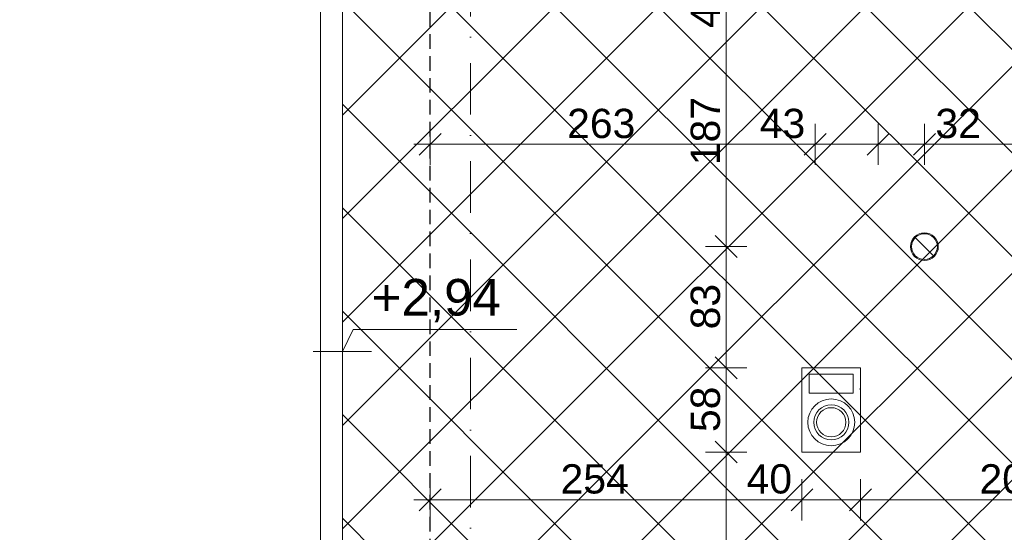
# Model space of a CAD drawing. Header units: centimetres. Extents: x -43488 to -10641, y 2063 to 22960.
# Tile 8 of 71: x -42827 to -42155, y 9858 to 10209. Entities that reach past the tile are written whole.
import ezdxf

# ---------------------------------------------------------------- set-up
doc = ezdxf.new("R2010")
doc.units = ezdxf.units.CM
doc.header["$MEASUREMENT"] = 0
doc.linetypes.add('Kreski i kropki', pattern=[67.027776, 35.277777, -17.638888, 0, -14.111111])
doc.linetypes.add('Przerywana krótka2', pattern=[15, 10, -5])
doc.layers.add('!!!Wymiarowanie', color=7, linetype='Continuous')
for name, color, linetype, lineweight, true_color in [('!!!Wymiarowanie_Nr_pióra__3', 7, 'Continuous', 35, 0xff6500), ('!!!Wymiarowanie_Nr_pióra__6', 7, 'Continuous', 18, 0x3fa3ff), ('!osie_Nr_pióra__6', 7, 'Continuous', 18, 0x3fa3ff), ('!powierzchnie_Nr_pióra__8', 7, 'Continuous', 13, 0x42bda7), ('@wywietrzaki _Nr_pióra__14', 7, 'Continuous', 18, 0xcc0000), ('CIENKA_Nr_pióra__4', 7, 'Continuous', 25, 0x31fd59), ('CIENKA_Nr_pióra__6', 7, 'Continuous', 18, 0x3fa3ff), ('linie pomocnicze_Nr_pióra__8', 7, 'Continuous', 13, 0x42bda7), ('Wymiarowanie pionowe_Nr_pióra__6', 7, 'Continuous', 18, 0x3fa3ff), ('Wymiarowanie pionowe_Nr_pióra__8', 7, 'Continuous', 13, 0x42bda7)]:
    doc.layers.add(name, color=color, linetype=linetype, lineweight=lineweight, true_color=true_color)
doc.styles.add('STYL_AUTOMATYCZNY_1', font='txt')
doc.dimstyles.new('STYL_AUTOMATYCZNY__2', dxfattribs={"dimtxt": 20, "dimasz": 14.25, "dimexe": 0.18, "dimexo": 0.0625, "dimgap": 0, "dimtad": 1, "dimtih": 1, "dimtoh": 1, "dimdec": 0, "dimzin": 0, "dimdsep": 46, "dimtxsty": 'STYL_AUTOMATYCZNY_1', "dimblk": 'ARROWHEAD_6', "dimblk1": 'ARROWHEAD_6', "dimblk2": 'ARROWHEAD_6', "dimcen": 0.09, "dimse1": 1, "dimse2": 1, "dimclrd": 256, "dimclre": 256, "dimclrt": 256, "dimazin": 0, "dimtfac": 1, "dimtdec": 4, "dimtmove": 0, "dimatfit": 3, "dimfxl": 1, "dimtolj": 1, "dimtzin": 0, "dimarcsym": 0})
doc.dimstyles.new('STYL_AUTOMATYCZNY__3', dxfattribs={"dimtxt": 20, "dimasz": 14.25, "dimexe": 0.18, "dimexo": 0.0625, "dimgap": 0, "dimtad": 1, "dimdec": 0, "dimzin": 0, "dimdsep": 46, "dimtxsty": 'STYL_AUTOMATYCZNY_1', "dimblk": 'ARROWHEAD_6', "dimblk1": 'ARROWHEAD_6', "dimblk2": 'ARROWHEAD_6', "dimcen": 0.09, "dimse1": 1, "dimse2": 1, "dimclrd": 256, "dimclre": 256, "dimclrt": 256, "dimazin": 0, "dimtfac": 1, "dimtdec": 4, "dimtmove": 0, "dimatfit": 3, "dimfxl": 1, "dimtolj": 1, "dimtzin": 0, "dimarcsym": 0})
doc.dimstyles.new('STYL_AUTOMATYCZNY__4', dxfattribs={"dimtxt": 20, "dimasz": 14.25, "dimexe": 0.18, "dimexo": 0.0625, "dimgap": 0, "dimtad": 1, "dimdec": 0, "dimzin": 0, "dimdsep": 46, "dimtxsty": 'STYL_AUTOMATYCZNY_1', "dimblk": 'ARROWHEAD_6', "dimblk1": 'ARROWHEAD_6', "dimblk2": 'ARROWHEAD_6', "dimcen": 0.09, "dimse1": 1, "dimse2": 1, "dimclrd": 256, "dimclre": 256, "dimclrt": 256, "dimazin": 0, "dimtfac": 1, "dimtdec": 4, "dimtmove": 2, "dimatfit": 3, "dimfxl": 1, "dimtolj": 1, "dimtzin": 0, "dimarcsym": 0})

# ---------------------------------------------------------------- blocks, each defined once
blk = doc.blocks.new('*D36')
at = {"layer": '!!!Wymiarowanie_Nr_pióra__3', "color": 30, "linetype": 'Continuous', "lineweight": 35, "true_color": 0xff6500}
for p, q in [((-42918.12, 9933.67), (-42903.12, 9918.67)), ((-42918.12, 9203.67), (-42903.12, 9188.67))]:
    blk.add_line(p, q, dxfattribs=at)
at = {"layer": '!!!Wymiarowanie_Nr_pióra__6', "color": 161, "linetype": 'Continuous', "lineweight": 18, "true_color": 0x3fa3ff}
for p, q in [((-42896.55, 9926.17), (-42924.68, 9926.17)), ((-42910.62, 9196.17), (-42910.62, 9926.17)), ((-42896.55, 9196.17), (-42924.68, 9196.17))]:
    blk.add_line(p, q, dxfattribs=at)
at = {"layer": '!!!Wymiarowanie_Nr_pióra__3', "color": 30, "lineweight": 35, "true_color": 0xff6500, "insert": (-42914.62, 9538.4), "char_height": 20, "attachment_point": 7, "rotation": 90, "style": 'STYL_AUTOMATYCZNY_1'}
blk.add_mtext('\\A1;{\\pql;\\fArial|b0|i0|c238|p38;730}', dxfattribs=at)
blk = doc.blocks.new('ARROWHEAD_6')
at = {"color": 0, "linetype": 'Continuous', "lineweight": 0}
for p, q in [((-0.5, -0.5), (0.5, 0.5)), ((0, 0), (-1, 0))]:
    blk.add_line(p, q, dxfattribs=at)
blk = doc.blocks.new('*D37')
at = {"layer": '!!!Wymiarowanie_Nr_pióra__3', "color": 30, "linetype": 'Continuous', "lineweight": 35, "true_color": 0xff6500}
for p, q in [((-42918.12, 10843.67), (-42903.12, 10828.67)), ((-42918.12, 9933.67), (-42903.12, 9918.67))]:
    blk.add_line(p, q, dxfattribs=at)
at = {"layer": '!!!Wymiarowanie_Nr_pióra__6', "color": 161, "linetype": 'Continuous', "lineweight": 18, "true_color": 0x3fa3ff}
for p, q in [((-42896.55, 10836.17), (-42924.68, 10836.17)), ((-42910.62, 9926.17), (-42910.62, 10836.17)), ((-42896.55, 9926.17), (-42924.68, 9926.17))]:
    blk.add_line(p, q, dxfattribs=at)
at = {"layer": '!!!Wymiarowanie_Nr_pióra__3', "color": 30, "lineweight": 35, "true_color": 0xff6500, "insert": (-42914.62, 10358.4), "char_height": 20, "attachment_point": 7, "rotation": 90, "style": 'STYL_AUTOMATYCZNY_1'}
blk.add_mtext('\\A1;{\\pql;\\fArial|b0|i0|c238|p38;910}', dxfattribs=at)
blk = doc.blocks.new('*D42')
at = {"layer": '!!!Wymiarowanie_Nr_pióra__3', "color": 30, "linetype": 'Continuous', "lineweight": 35, "true_color": 0xff6500}
for p, q in [((-42958.12, 10465.17), (-42943.12, 10450.17)), ((-42958.12, 9026.17), (-42943.12, 9011.17))]:
    blk.add_line(p, q, dxfattribs=at)
at = {"layer": '!!!Wymiarowanie_Nr_pióra__6', "color": 161, "linetype": 'Continuous', "lineweight": 18, "true_color": 0x3fa3ff}
for p, q in [((-42936.55, 10457.67), (-42964.68, 10457.67)), ((-42950.62, 9018.67), (-42950.62, 10457.67)), ((-42936.55, 9018.67), (-42964.68, 9018.67))]:
    blk.add_line(p, q, dxfattribs=at)
at = {"layer": '!!!Wymiarowanie_Nr_pióra__3', "color": 30, "lineweight": 35, "true_color": 0xff6500, "char_height": 20, "attachment_point": 7, "rotation": 90, "style": 'STYL_AUTOMATYCZNY_1'}
for s, insert in [('\\A1;{\\pql;\\fArial|b0|i0|c238|p38;30}', (-42954.62, 10419.81)), ('\\A1;{\\pql;\\fArial|b0|i0|c238|p38;1\xa0439}', (-42954.62, 9688.8))]:
    blk.add_mtext(s, dxfattribs=dict(at, insert=insert))
blk = doc.blocks.new('*D46')
at = {"layer": '!!!Wymiarowanie_Nr_pióra__3', "color": 30, "linetype": 'Continuous', "lineweight": 35, "true_color": 0xff6500}
for p, q in [((-43023.12, 11356.17), (-43038.12, 11371.17)), ((-43038.12, 8676.17), (-43023.12, 8661.17))]:
    blk.add_line(p, q, dxfattribs=at)
at = {"layer": '!!!Wymiarowanie_Nr_pióra__6', "color": 161, "linetype": 'Continuous', "lineweight": 18, "true_color": 0x3fa3ff}
for p, q in [((-43030.62, 11363.67), (-43030.62, 11374.92)), ((-43016.55, 11363.67), (-43044.68, 11363.67)), ((-43030.62, 8668.67), (-43030.62, 11363.67)), ((-43016.55, 8668.67), (-43044.68, 8668.67)), ((-43030.62, 8657.42), (-43030.62, 8668.67))]:
    blk.add_line(p, q, dxfattribs=at)
at = {"layer": '!!!Wymiarowanie_Nr_pióra__3', "color": 30, "lineweight": 35, "true_color": 0xff6500, "insert": (-43034.62, 9981.98), "char_height": 20, "attachment_point": 7, "rotation": 90, "style": 'STYL_AUTOMATYCZNY_1'}
blk.add_mtext('\\A1;{\\pql;\\fArial|b0|i0|c238|p38;2\xa0695}', dxfattribs=at)
blk = doc.blocks.new('*D75')
at = {"layer": '!!!Wymiarowanie_Nr_pióra__3', "color": 30, "linetype": 'Continuous', "lineweight": 35, "true_color": 0xff6500}
for p, q in [((-42998.12, 10437.67), (-42983.12, 10422.67)), ((-42998.12, 9745.67), (-42983.12, 9730.67))]:
    blk.add_line(p, q, dxfattribs=at)
at = {"layer": '!!!Wymiarowanie_Nr_pióra__6', "color": 161, "linetype": 'Continuous', "lineweight": 18, "true_color": 0x3fa3ff}
for p, q in [((-42976.55, 10430.17), (-43004.68, 10430.17)), ((-42990.62, 9738.17), (-42990.62, 10430.17)), ((-42976.55, 9738.17), (-43004.68, 9738.17))]:
    blk.add_line(p, q, dxfattribs=at)
at = {"layer": '!!!Wymiarowanie_Nr_pióra__3', "color": 30, "lineweight": 35, "true_color": 0xff6500, "char_height": 20, "attachment_point": 7, "rotation": 90, "style": 'STYL_AUTOMATYCZNY_1'}
for s, insert in [('\\A1;{\\pql;\\fArial|b0|i0|c238|p38;28}', (-42994.62, 10392.31)), ('\\A1;{\\pql;\\fArial|b0|i0|c238|p38;692}', (-42994.62, 9998.96))]:
    blk.add_mtext(s, dxfattribs=dict(at, insert=insert))
blk = doc.blocks.new('*D139')
at = {"layer": '!!!Wymiarowanie_Nr_pióra__3', "color": 30, "linetype": 'Continuous', "lineweight": 35, "true_color": 0xff6500}
for p, q in [((-42539.34, 10130.86), (-42554.34, 10115.86)), ((-42276.34, 10130.86), (-42291.34, 10115.86))]:
    blk.add_line(p, q, dxfattribs=at)
at = {"layer": '!!!Wymiarowanie_Nr_pióra__6', "color": 161, "linetype": 'Continuous', "lineweight": 18, "true_color": 0x3fa3ff}
for p, q in [((-42546.84, 10109.3), (-42546.84, 10137.42)), ((-42283.84, 10109.3), (-42283.84, 10137.42)), ((-42558.09, 10123.36), (-42546.84, 10123.36)), ((-42546.84, 10123.36), (-42283.84, 10123.36))]:
    blk.add_line(p, q, dxfattribs=at)
at = {"layer": '!!!Wymiarowanie_Nr_pióra__3', "color": 30, "lineweight": 35, "true_color": 0xff6500, "char_height": 20, "attachment_point": 7, "style": 'STYL_AUTOMATYCZNY_1'}
for s, insert in [('\\A1;{\\pql;\\fArial|b0|i0|c238|p38;263}', (-42453.28, 10127.36)), ('\\A1;{\\pql;\\fArial|b0|i0|c238|p38;43}', (-42321.69, 10127.36))]:
    blk.add_mtext(s, dxfattribs=dict(at, insert=insert))
blk = doc.blocks.new('*D140')
at = {"layer": '!!!Wymiarowanie_Nr_pióra__3', "color": 30, "linetype": 'Continuous', "lineweight": 35, "true_color": 0xff6500}
for p, q in [((-42276.34, 10130.86), (-42291.34, 10115.86)), ((-42233.34, 10130.86), (-42248.34, 10115.86))]:
    blk.add_line(p, q, dxfattribs=at)
at = {"layer": '!!!Wymiarowanie_Nr_pióra__6', "color": 161, "linetype": 'Continuous', "lineweight": 18, "true_color": 0x3fa3ff}
for p, q in [((-42283.84, 10109.3), (-42283.84, 10137.42)), ((-42240.84, 10109.3), (-42240.84, 10137.42)), ((-42283.84, 10123.36), (-42240.84, 10123.36))]:
    blk.add_line(p, q, dxfattribs=at)
blk = doc.blocks.new('*D141')
at = {"layer": '!!!Wymiarowanie_Nr_pióra__3', "color": 30, "linetype": 'Continuous', "lineweight": 35, "true_color": 0xff6500}
for p, q in [((-42233.34, 10130.86), (-42248.34, 10115.86)), ((-42201.69, 10130.86), (-42216.69, 10115.86))]:
    blk.add_line(p, q, dxfattribs=at)
at = {"layer": '!!!Wymiarowanie_Nr_pióra__6', "color": 161, "linetype": 'Continuous', "lineweight": 18, "true_color": 0x3fa3ff}
for p, q in [((-42240.84, 10109.3), (-42240.84, 10137.42)), ((-42209.19, 10109.3), (-42209.19, 10137.42)), ((-42240.84, 10123.36), (-42209.19, 10123.36))]:
    blk.add_line(p, q, dxfattribs=at)
blk = doc.blocks.new('*D142')
at = {"layer": '!!!Wymiarowanie_Nr_pióra__3', "color": 30, "linetype": 'Continuous', "lineweight": 35, "true_color": 0xff6500}
for p, q in [((-42201.69, 10130.86), (-42216.69, 10115.86)), ((-41679.34, 10130.86), (-41694.34, 10115.86))]:
    blk.add_line(p, q, dxfattribs=at)
at = {"layer": '!!!Wymiarowanie_Nr_pióra__6', "color": 161, "linetype": 'Continuous', "lineweight": 18, "true_color": 0x3fa3ff}
for p, q in [((-42209.19, 10109.3), (-42209.19, 10137.42)), ((-41686.84, 10109.3), (-41686.84, 10137.42)), ((-42209.19, 10123.36), (-41686.84, 10123.36))]:
    blk.add_line(p, q, dxfattribs=at)
at = {"layer": '!!!Wymiarowanie_Nr_pióra__3', "color": 30, "lineweight": 35, "true_color": 0xff6500, "char_height": 20, "attachment_point": 7, "style": 'STYL_AUTOMATYCZNY_1'}
for s, insert in [('\\A1;{\\pql;\\fArial|b0|i0|c238|p38;32}', (-42201.69, 10127.36)), ('\\A1;{\\pql;\\fArial|b0|i0|c238|p38;522}', (-41955.6, 10127.36))]:
    blk.add_mtext(s, dxfattribs=dict(at, insert=insert))
blk = doc.blocks.new('*D159')
at = {"layer": '!!!Wymiarowanie_Nr_pióra__3', "color": 30, "linetype": 'Continuous', "lineweight": 35, "true_color": 0xff6500}
for p, q in [((-42539.34, 9887.9), (-42554.34, 9872.9)), ((-42285.34, 9887.9), (-42300.34, 9872.9))]:
    blk.add_line(p, q, dxfattribs=at)
at = {"layer": '!!!Wymiarowanie_Nr_pióra__6', "color": 161, "linetype": 'Continuous', "lineweight": 18, "true_color": 0x3fa3ff}
for p, q in [((-42546.84, 9866.34), (-42546.84, 9894.46)), ((-42292.84, 9866.34), (-42292.84, 9894.46)), ((-42558.09, 9880.4), (-42546.84, 9880.4)), ((-42546.84, 9880.4), (-42292.84, 9880.4))]:
    blk.add_line(p, q, dxfattribs=at)
at = {"layer": '!!!Wymiarowanie_Nr_pióra__3', "color": 30, "lineweight": 35, "true_color": 0xff6500, "char_height": 20, "attachment_point": 7, "style": 'STYL_AUTOMATYCZNY_1'}
for s, insert in [('\\A1;{\\pql;\\fArial|b0|i0|c238|p38;254}', (-42457.78, 9884.4)), ('\\A1;{\\pql;\\fArial|b0|i0|c238|p38;40}', (-42330.69, 9884.4))]:
    blk.add_mtext(s, dxfattribs=dict(at, insert=insert))
blk = doc.blocks.new('*D160')
at = {"layer": '!!!Wymiarowanie_Nr_pióra__3', "color": 30, "linetype": 'Continuous', "lineweight": 35, "true_color": 0xff6500}
for p, q in [((-42285.34, 9887.9), (-42300.34, 9872.9)), ((-42245.34, 9887.9), (-42260.34, 9872.9))]:
    blk.add_line(p, q, dxfattribs=at)
at = {"layer": '!!!Wymiarowanie_Nr_pióra__6', "color": 161, "linetype": 'Continuous', "lineweight": 18, "true_color": 0x3fa3ff}
for p, q in [((-42292.84, 9866.34), (-42292.84, 9894.46)), ((-42252.84, 9866.34), (-42252.84, 9894.46)), ((-42292.84, 9880.4), (-42252.84, 9880.4))]:
    blk.add_line(p, q, dxfattribs=at)
blk = doc.blocks.new('*D161')
at = {"layer": '!!!Wymiarowanie_Nr_pióra__3', "color": 30, "linetype": 'Continuous', "lineweight": 35, "true_color": 0xff6500}
for p, q in [((-42245.34, 9887.9), (-42260.34, 9872.9)), ((-42037.34, 9887.9), (-42052.34, 9872.9))]:
    blk.add_line(p, q, dxfattribs=at)
at = {"layer": '!!!Wymiarowanie_Nr_pióra__6', "color": 161, "linetype": 'Continuous', "lineweight": 18, "true_color": 0x3fa3ff}
for p, q in [((-42252.84, 9866.34), (-42252.84, 9894.46)), ((-42044.84, 9866.34), (-42044.84, 9894.46)), ((-42252.84, 9880.4), (-42044.84, 9880.4))]:
    blk.add_line(p, q, dxfattribs=at)
at = {"layer": '!!!Wymiarowanie_Nr_pióra__3', "color": 30, "lineweight": 35, "true_color": 0xff6500, "insert": (-42171.6, 9884.4), "char_height": 20, "attachment_point": 7, "style": 'STYL_AUTOMATYCZNY_1'}
blk.add_mtext('\\A1;{\\pql;\\fArial|b0|i0|c238|p38;208}', dxfattribs=at)
blk = doc.blocks.new('*D180')
at = {"layer": '!!!Wymiarowanie_Nr_pióra__3', "color": 30, "linetype": 'Continuous', "lineweight": 35, "true_color": 0xff6500}
for p, q in [((-42352.09, 9920.55), (-42337.09, 9905.55)), ((-42352.09, 9678.76), (-42337.09, 9663.76))]:
    blk.add_line(p, q, dxfattribs=at)
at = {"layer": '!!!Wymiarowanie_Nr_pióra__6', "color": 161, "linetype": 'Continuous', "lineweight": 18, "true_color": 0x3fa3ff}
for p, q in [((-42330.53, 9913.05), (-42358.65, 9913.05)), ((-42344.59, 9671.26), (-42344.59, 9913.05)), ((-42330.53, 9671.26), (-42358.65, 9671.26))]:
    blk.add_line(p, q, dxfattribs=at)
at = {"layer": '!!!Wymiarowanie_Nr_pióra__3', "color": 30, "lineweight": 35, "true_color": 0xff6500, "insert": (-42348.59, 9723.4), "char_height": 20, "attachment_point": 7, "rotation": 90, "style": 'STYL_AUTOMATYCZNY_1'}
blk.add_mtext('\\A1;{\\pql;\\fArial|b0|i0|c238|p38;242}', dxfattribs=at)
blk = doc.blocks.new('*D181')
at = {"layer": '!!!Wymiarowanie_Nr_pióra__3', "color": 30, "linetype": 'Continuous', "lineweight": 35, "true_color": 0xff6500}
for p, q in [((-42352.09, 9978.17), (-42337.09, 9963.17)), ((-42352.09, 9920.55), (-42337.09, 9905.55))]:
    blk.add_line(p, q, dxfattribs=at)
at = {"layer": '!!!Wymiarowanie_Nr_pióra__6', "color": 161, "linetype": 'Continuous', "lineweight": 18, "true_color": 0x3fa3ff}
for p, q in [((-42330.53, 9970.67), (-42358.65, 9970.67)), ((-42344.59, 9913.05), (-42344.59, 9970.67)), ((-42330.53, 9913.05), (-42358.65, 9913.05))]:
    blk.add_line(p, q, dxfattribs=at)
at = {"layer": '!!!Wymiarowanie_Nr_pióra__3', "color": 30, "lineweight": 35, "true_color": 0xff6500, "insert": (-42348.59, 9926.68), "char_height": 20, "attachment_point": 7, "rotation": 90, "style": 'STYL_AUTOMATYCZNY_1'}
blk.add_mtext('\\A1;{\\pql;\\fArial|b0|i0|c238|p38;58}', dxfattribs=at)
blk = doc.blocks.new('*D182')
at = {"layer": '!!!Wymiarowanie_Nr_pióra__3', "color": 30, "linetype": 'Continuous', "lineweight": 35, "true_color": 0xff6500}
for p, q in [((-42352.09, 10060.95), (-42337.09, 10045.95)), ((-42352.09, 9978.17), (-42337.09, 9963.17))]:
    blk.add_line(p, q, dxfattribs=at)
at = {"layer": '!!!Wymiarowanie_Nr_pióra__6', "color": 161, "linetype": 'Continuous', "lineweight": 18, "true_color": 0x3fa3ff}
for p, q in [((-42330.53, 10053.45), (-42358.65, 10053.45)), ((-42344.59, 9970.67), (-42344.59, 10053.45)), ((-42330.53, 9970.67), (-42358.65, 9970.67))]:
    blk.add_line(p, q, dxfattribs=at)
at = {"layer": '!!!Wymiarowanie_Nr_pióra__3', "color": 30, "lineweight": 35, "true_color": 0xff6500, "insert": (-42348.59, 9996.88), "char_height": 20, "attachment_point": 7, "rotation": 90, "style": 'STYL_AUTOMATYCZNY_1'}
blk.add_mtext('\\A1;{\\pql;\\fArial|b0|i0|c238|p38;83}', dxfattribs=at)
blk = doc.blocks.new('*D183')
at = {"layer": '!!!Wymiarowanie_Nr_pióra__3', "color": 30, "linetype": 'Continuous', "lineweight": 35, "true_color": 0xff6500}
for p, q in [((-42352.09, 10248.17), (-42337.09, 10233.17)), ((-42352.09, 10060.95), (-42337.09, 10045.95))]:
    blk.add_line(p, q, dxfattribs=at)
at = {"layer": '!!!Wymiarowanie_Nr_pióra__6', "color": 161, "linetype": 'Continuous', "lineweight": 18, "true_color": 0x3fa3ff}
for p, q in [((-42330.53, 10240.67), (-42358.65, 10240.67)), ((-42344.59, 10053.45), (-42344.59, 10240.67)), ((-42330.53, 10053.45), (-42358.65, 10053.45))]:
    blk.add_line(p, q, dxfattribs=at)
at = {"layer": '!!!Wymiarowanie_Nr_pióra__3', "color": 30, "lineweight": 35, "true_color": 0xff6500, "char_height": 20, "attachment_point": 7, "rotation": 90, "style": 'STYL_AUTOMATYCZNY_1'}
for s, insert in [('\\A1;{\\pql;\\fArial|b0|i0|c238|p38;43}', (-42348.59, 10202.81)), ('\\A1;{\\pql;\\fArial|b0|i0|c238|p38;187}', (-42348.59, 10109.12))]:
    blk.add_mtext(s, dxfattribs=dict(at, insert=insert))

msp = doc.modelspace()

# ---------------------------------------------------------------- hatches: boundary and pattern name
at = {"layer": '!powierzchnie_Nr_pióra__8', "linetype": 'Continuous', "lineweight": 13, "true_color": 0x42bda7}
h = msp.add_hatch(dxfattribs=at)
h.set_pattern_fill('bloczki_betonowe__2_', color=135, style=0, pattern_type=2)
h.set_pattern_definition([(45, (0, 0), (-35.35534, 35.35534), []), (135, (0, 0), (35.35534, 35.35534), [])])
h.paths.add_polyline_path([(-41945.34, 10487.67), (-42606.84, 10487.67), (-42606.84, 8988.67), (-41945.34, 8988.67)])

# ---------------------------------------------------------------- linework, layer by layer
at = {"layer": '!osie_Nr_pióra__6', "color": 161, "linetype": 'Kreski i kropki', "lineweight": 18, "true_color": 0x3fa3ff}
msp.add_line((-42519.34, 8331.18), (-42519.34, 11713.59), dxfattribs=at)
at = {"layer": '@wywietrzaki _Nr_pióra__14', "color": 12, "linetype": 'Continuous', "lineweight": 18, "true_color": 0xcc0000}
msp.add_line((-42202.95, 10047.22), (-42215.43, 10059.69), dxfattribs=at)
for radius in [9.47, 8.82]:
    msp.add_circle((-42209.19, 10053.45), radius, dxfattribs=at)
at = {"layer": 'CIENKA_Nr_pióra__4', "color": 100, "linetype": 'Przerywana krótka2', "lineweight": 25, "true_color": 0x31fd59}
msp.add_line((-42546.84, 9018.67), (-42546.84, 10457.67), dxfattribs=at)
at = {"layer": 'CIENKA_Nr_pióra__6', "color": 161, "linetype": 'Continuous', "lineweight": 18, "true_color": 0x3fa3ff}
for p, q in [((-42621.84, 10487.67), (-42621.84, 8988.67)), ((-42606.84, 10487.67), (-42606.84, 8988.67))]:
    msp.add_line(p, q, dxfattribs=at)
at = {"layer": 'linie pomocnicze_Nr_pióra__8', "color": 135, "linetype": 'Continuous', "lineweight": 13, "true_color": 0x42bda7}
for p, q in [((-42292.84, 9913.05), (-42292.84, 9970.67)), ((-42292.84, 9970.67), (-42252.84, 9970.67)), ((-42252.84, 9913.05), (-42252.84, 9970.67)), ((-42287.84, 9953.35), (-42287.84, 9966.35)), ((-42287.84, 9966.35), (-42257.84, 9966.35)), ((-42257.84, 9966.35), (-42257.84, 9953.35)), ((-42257.84, 9953.35), (-42287.84, 9953.35)), ((-42292.84, 9913.05), (-42252.84, 9913.05))]:
    msp.add_line(p, q, dxfattribs=at)
for radius in [16, 12, 10]:
    msp.add_circle((-42272.84, 9933.35), radius, dxfattribs=at)
msp.add_point((-42253.24, 9956), dxfattribs=at)
at = {"layer": 'Wymiarowanie pionowe_Nr_pióra__6', "color": 161, "linetype": 'Continuous', "lineweight": 18, "true_color": 0x3fa3ff}
for p, q in [((-42606.84, 9961.67), (-42606.84, 10001.67)), ((-42606.84, 9981.67), (-42599.34, 9996.67)), ((-42599.34, 9996.67), (-42487.71, 9996.67)), ((-42626.84, 9981.67), (-42586.84, 9981.67))]:
    msp.add_line(p, q, dxfattribs=at)

# ---------------------------------------------------------------- texts
at = {"layer": 'Wymiarowanie pionowe_Nr_pióra__8', "color": 135, "lineweight": 13, "true_color": 0x42bda7, "insert": (-42586.84, 10001.67), "char_height": 25, "attachment_point": 7, "style": 'STYL_AUTOMATYCZNY_1'}
msp.add_mtext('\\A1;{\\pql;\\fArial|b0|i0|c238|p38;+2,94}', dxfattribs=at)

# ---------------------------------------------------------------- dimensions: what is measured, and where the dimension line sits
at = {"layer": '!!!Wymiarowanie', "color": 161, "linetype": 'Continuous', "lineweight": 18, "true_color": 0x3fa3ff}
for base, p1, p2, dimstyle, picture, middle in [((-43030.62, 11363.67), (-42172.84, 8668.67), (-42172.84, 11363.67), 'STYL_AUTOMATYCZNY__3', '*D46', (-43044.62, 10016.33)), ((-42910.62, 10836.17), (-41557.48, 9926.17), (-41645.34, 10836.17), 'STYL_AUTOMATYCZNY__3', '*D37', (-42924.62, 10381.27)), ((-42950.62, 10457.67), (-42546.84, 9018.67), (-42072.84, 10457.67), 'STYL_AUTOMATYCZNY__3', '*D42', (-42964.62, 9723.15)), ((-42990.62, 10430.17), (-42621.84, 9738.17), (-42633.02, 10430.17), 'STYL_AUTOMATYCZNY__4', '*D75', (-43004.62, 10021.83)), ((-42344.59, 10240.67), (-42209.19, 10053.45), (-42283.84, 10240.67), 'STYL_AUTOMATYCZNY__3', '*D183', (-42358.59, 10131.99)), ((-42344.59, 10053.45), (-42292.84, 9970.67), (-42209.19, 10053.45), 'STYL_AUTOMATYCZNY__3', '*D182', (-42358.59, 10012.13)), ((-42344.59, 9970.67), (-42292.84, 9913.05), (-42292.84, 9970.67), 'STYL_AUTOMATYCZNY__3', '*D181', (-42358.59, 9941.93)), ((-42910.62, 9926.17), (-41645.34, 9196.17), (-41557.48, 9926.17), 'STYL_AUTOMATYCZNY__3', '*D36', (-42924.62, 9561.27)), ((-42344.59, 9913.05), (-42266.37, 9671.26), (-42292.84, 9913.05), 'STYL_AUTOMATYCZNY__4', '*D180', (-42358.59, 9746.27))]:
    dim = msp.add_linear_dim(base=base, p1=p1, p2=p2, angle=90, dimstyle=dimstyle, dxfattribs=at)
    dim.commit()
    dim.dimension.update_dxf_attribs({"geometry": picture, "text_midpoint": middle, "dimtype": 160, "text_rotation": 90})
for base, p1, p2, picture, middle in [((-42283.84, 10123.36), (-42546.84, 10457.67), (-42283.84, 10240.67), '*D139', (-42430.41, 10137.36)), ((-42292.84, 9880.4), (-42546.84, 10457.67), (-42292.84, 9913.05), '*D159', (-42434.91, 9894.4)), ((-42240.84, 10123.36), (-42283.84, 10240.67), (-42240.84, 10240.67), '*D140', (-42306.45, 10137.36)), ((-42209.19, 10123.36), (-42240.84, 10240.67), (-42209.19, 10053.45), '*D141', (-42186.44, 10137.36)), ((-41686.84, 10123.36), (-42209.19, 10053.45), (-41686.84, 10169.67), '*D142', (-41932.73, 10137.36)), ((-42044.84, 9880.4), (-42252.84, 9913.05), (-42044.84, 9938.67), '*D161', (-42148.73, 9894.4)), ((-42252.84, 9880.4), (-42292.84, 9913.05), (-42252.84, 9913.05), '*D160', (-42315.45, 9894.4))]:
    dim = msp.add_linear_dim(base=base, p1=p1, p2=p2, dimstyle='STYL_AUTOMATYCZNY__2', dxfattribs=at)
    dim.commit()
    dim.dimension.update_dxf_attribs({"geometry": picture, "text_midpoint": middle, "dimtype": 160})

doc.saveas('drawing.dxf')
